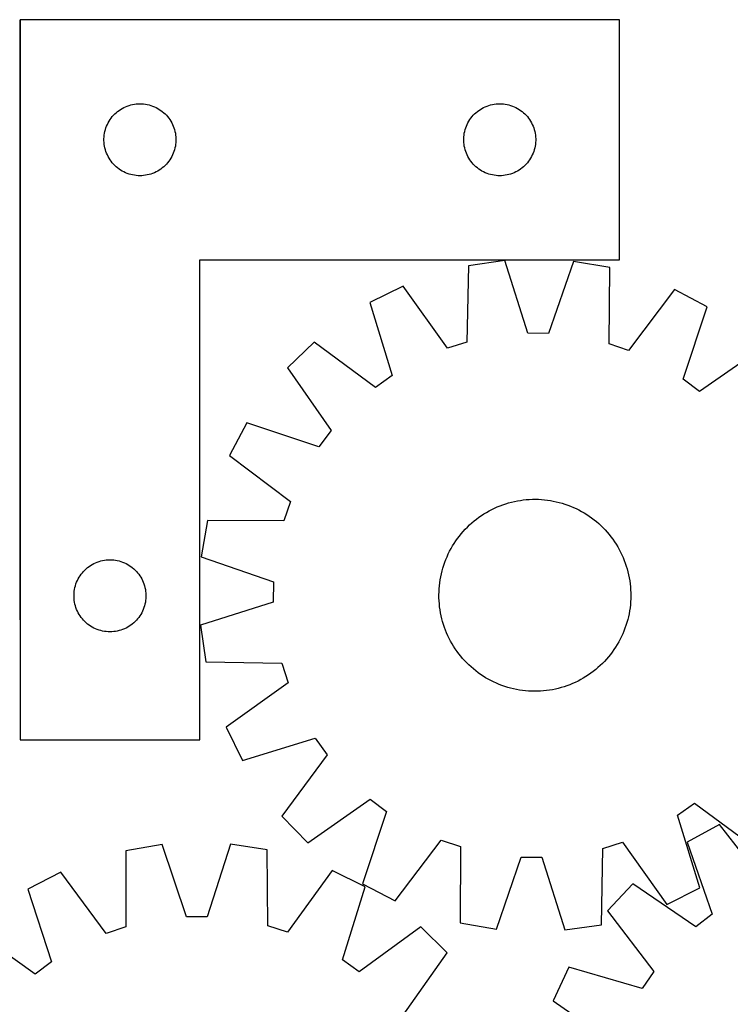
# Model space of a CAD drawing. Header units: millimetres. Extents: x 7 to 1493, y 7 to 2993.
# Tile 6 of 12: x 464 to 761, y 2583 to 2993. Entities that reach past the tile are written whole.
import ezdxf

# ---------------------------------------------------------------- set-up
doc = ezdxf.new("R2010")
doc.units = ezdxf.units.MM
doc.layers.add('COMMON', color=5, linetype='CONTINUOUS', true_color=0x0000ff)
doc.layers.add('CUT', color=7, linetype='CONTINUOUS', true_color=0x000000)

msp = doc.modelspace()

# ---------------------------------------------------------------- linework, layer by layer
at = {"layer": 'COMMON'}
msp.add_line((464.325769, 2993.420478), (464.325769, 2743.420478), dxfattribs=at)
at = {"layer": 'CUT'}
for p, q in [((464.42577, 2993.420478), (464.42577, 2693.420478)), ((714.42577, 2993.420478), (464.42577, 2993.420478)), ((714.42577, 2893.420478), (714.42577, 2993.420478)), ((508.418961, 2957.165231), (509.134489, 2957.45623)), ((509.134489, 2957.45623), (509.864047, 2957.710009)), ((509.864047, 2957.710009), (510.605703, 2957.925894)), ((510.605703, 2957.925894), (511.357489, 2958.103313)), ((511.357489, 2958.103313), (512.117411, 2958.241796)), ((512.117411, 2958.241796), (512.883455, 2958.340976)), ((512.883455, 2958.340976), (513.653589, 2958.400589)), ((513.653589, 2958.400589), (514.42577, 2958.420478)), ((514.42577, 2958.420478), (515.197951, 2958.400589)), ((515.197951, 2958.400589), (515.968085, 2958.340976)), ((515.968085, 2958.340976), (516.734129, 2958.241796)), ((516.734129, 2958.241796), (517.494051, 2958.103313)), ((517.494051, 2958.103313), (518.245837, 2957.925894)), ((518.245837, 2957.925894), (518.987492, 2957.710009)), ((518.987492, 2957.710009), (519.717051, 2957.45623)), ((519.717051, 2957.45623), (520.432579, 2957.165231)), ((658.418961, 2957.165231), (659.134489, 2957.45623)), ((659.134489, 2957.45623), (659.864047, 2957.710009)), ((659.864047, 2957.710009), (660.605703, 2957.925894)), ((660.605703, 2957.925894), (661.357489, 2958.103313)), ((661.357489, 2958.103313), (662.117411, 2958.241796)), ((662.117411, 2958.241796), (662.883455, 2958.340976)), ((662.883455, 2958.340976), (663.653589, 2958.400589)), ((663.653589, 2958.400589), (664.42577, 2958.420478)), ((664.42577, 2958.420478), (665.197951, 2958.400589)), ((665.197951, 2958.400589), (665.968085, 2958.340976)), ((665.968085, 2958.340976), (666.734129, 2958.241796)), ((666.734129, 2958.241796), (667.494051, 2958.103313)), ((667.494051, 2958.103313), (668.245837, 2957.925894)), ((668.245837, 2957.925894), (668.987492, 2957.710009)), ((668.987492, 2957.710009), (669.717051, 2957.45623)), ((669.717051, 2957.45623), (670.432579, 2957.165231)), ((502.907563, 2953.029376), (503.417489, 2953.609578)), ((503.417489, 2953.609578), (503.956608, 2954.162761)), ((503.956608, 2954.162761), (504.523488, 2954.687457)), ((504.523488, 2954.687457), (505.116628, 2955.182275)), ((505.116628, 2955.182275), (505.734454, 2955.645903)), ((505.734454, 2955.645903), (506.375327, 2956.077111)), ((506.375327, 2956.077111), (507.037549, 2956.474756)), ((507.037549, 2956.474756), (507.719363, 2956.837784)), ((507.719363, 2956.837784), (508.418961, 2957.165231)), ((520.432579, 2957.165231), (521.132177, 2956.837784)), ((521.132177, 2956.837784), (521.813991, 2956.474756)), ((521.813991, 2956.474756), (522.476213, 2956.077111)), ((522.476213, 2956.077111), (523.117086, 2955.645903)), ((523.117086, 2955.645903), (523.734912, 2955.182275)), ((523.734912, 2955.182275), (524.328052, 2954.687457)), ((524.328052, 2954.687457), (524.894932, 2954.162761)), ((524.894932, 2954.162761), (525.43405, 2953.609578)), ((525.43405, 2953.609578), (525.943977, 2953.029376)), ((652.907563, 2953.029376), (653.417489, 2953.609578)), ((653.417489, 2953.609578), (653.956608, 2954.162761)), ((653.956608, 2954.162761), (654.523488, 2954.687457)), ((654.523488, 2954.687457), (655.116628, 2955.182275)), ((655.116628, 2955.182275), (655.734454, 2955.645903)), ((655.734454, 2955.645903), (656.375327, 2956.077111)), ((656.375327, 2956.077111), (657.037549, 2956.474756)), ((657.037549, 2956.474756), (657.719363, 2956.837784)), ((657.719363, 2956.837784), (658.418961, 2957.165231)), ((670.432579, 2957.165231), (671.132177, 2956.837784)), ((671.132177, 2956.837784), (671.813991, 2956.474756)), ((671.813991, 2956.474756), (672.476213, 2956.077111)), ((672.476213, 2956.077111), (673.117086, 2955.645903)), ((673.117086, 2955.645903), (673.734912, 2955.182275)), ((673.734912, 2955.182275), (674.328052, 2954.687457)), ((674.328052, 2954.687457), (674.894932, 2954.162761)), ((674.894932, 2954.162761), (675.43405, 2953.609578)), ((675.43405, 2953.609578), (675.943977, 2953.029376)), ((500.53091, 2949.071396), (500.840236, 2949.779194)), ((500.840236, 2949.779194), (501.185588, 2950.470129)), ((501.185588, 2950.470129), (501.566051, 2951.14237)), ((501.566051, 2951.14237), (501.980615, 2951.794134)), ((501.980615, 2951.794134), (502.428181, 2952.423692)), ((502.428181, 2952.423692), (502.907563, 2953.029376)), ((525.943977, 2953.029376), (526.423359, 2952.423692)), ((526.423359, 2952.423692), (526.870925, 2951.794134)), ((526.870925, 2951.794134), (527.285489, 2951.14237)), ((527.285489, 2951.14237), (527.665952, 2950.470129)), ((527.665952, 2950.470129), (528.011304, 2949.779194)), ((528.011304, 2949.779194), (528.320629, 2949.071396)), ((650.53091, 2949.071396), (650.840236, 2949.779194)), ((650.840236, 2949.779194), (651.185588, 2950.470129)), ((651.185588, 2950.470129), (651.566051, 2951.14237)), ((651.566051, 2951.14237), (651.980615, 2951.794134)), ((651.980615, 2951.794134), (652.428181, 2952.423692)), ((652.428181, 2952.423692), (652.907563, 2953.029376)), ((675.943977, 2953.029376), (676.423359, 2952.423692)), ((676.423359, 2952.423692), (676.870925, 2951.794134)), ((676.870925, 2951.794134), (677.285489, 2951.14237)), ((677.285489, 2951.14237), (677.665952, 2950.470129)), ((677.665952, 2950.470129), (678.011304, 2949.779194)), ((678.011304, 2949.779194), (678.320629, 2949.071396)), ((499.470507, 2944.57811), (499.54993, 2945.346453)), ((499.54993, 2945.346453), (499.668801, 2946.109689)), ((499.668801, 2946.109689), (499.826804, 2946.865794)), ((499.826804, 2946.865794), (500.023522, 2947.612762)), ((500.023522, 2947.612762), (500.258432, 2948.348614)), ((500.258432, 2948.348614), (500.53091, 2949.071396)), ((528.320629, 2949.071396), (528.593108, 2948.348614)), ((528.593108, 2948.348614), (528.828018, 2947.612762)), ((528.828018, 2947.612762), (529.024736, 2946.865794)), ((529.024736, 2946.865794), (529.182739, 2946.109689)), ((529.182739, 2946.109689), (529.30161, 2945.346453)), ((529.30161, 2945.346453), (529.381033, 2944.57811)), ((649.470507, 2944.57811), (649.54993, 2945.346453)), ((649.54993, 2945.346453), (649.668801, 2946.109689)), ((649.668801, 2946.109689), (649.826804, 2946.865794)), ((649.826804, 2946.865794), (650.023522, 2947.612762)), ((650.023522, 2947.612762), (650.258432, 2948.348614)), ((650.258432, 2948.348614), (650.53091, 2949.071396)), ((678.320629, 2949.071396), (678.593108, 2948.348614)), ((678.593108, 2948.348614), (678.828018, 2947.612762)), ((678.828018, 2947.612762), (679.024736, 2946.865794)), ((679.024736, 2946.865794), (679.182739, 2946.109689)), ((679.182739, 2946.109689), (679.30161, 2945.346453)), ((679.30161, 2945.346453), (679.381033, 2944.57811)), ((499.430743, 2943.806697), (499.470507, 2944.57811)), ((499.430743, 2943.034259), (499.430743, 2943.806697)), ((499.470507, 2942.262846), (499.430743, 2943.034259)), ((499.54993, 2941.494502), (499.470507, 2942.262846)), ((499.668801, 2940.731266), (499.54993, 2941.494502)), ((529.30161, 2941.494502), (529.182739, 2940.731266)), ((529.381033, 2942.262846), (529.30161, 2941.494502)), ((529.381033, 2944.57811), (529.420797, 2943.806697)), ((529.420797, 2943.034259), (529.381033, 2942.262846)), ((529.420797, 2943.806697), (529.420797, 2943.034259)), ((649.430743, 2943.806697), (649.470507, 2944.57811)), ((649.430743, 2943.034259), (649.430743, 2943.806697)), ((649.470507, 2942.262846), (649.430743, 2943.034259)), ((649.54993, 2941.494502), (649.470507, 2942.262846)), ((649.668801, 2940.731266), (649.54993, 2941.494502)), ((679.30161, 2941.494502), (679.182739, 2940.731266)), ((679.381033, 2942.262846), (679.30161, 2941.494502)), ((679.381033, 2944.57811), (679.420797, 2943.806697)), ((679.420797, 2943.034259), (679.381033, 2942.262846)), ((679.420797, 2943.806697), (679.420797, 2943.034259)), ((499.826804, 2939.975162), (499.668801, 2940.731266)), ((500.023522, 2939.228193), (499.826804, 2939.975162)), ((500.258432, 2938.492342), (500.023522, 2939.228193)), ((500.53091, 2937.769559), (500.258432, 2938.492342)), ((500.840236, 2937.061762), (500.53091, 2937.769559)), ((501.185588, 2936.370827), (500.840236, 2937.061762)), ((528.011304, 2937.061762), (527.665952, 2936.370827)), ((528.320629, 2937.769559), (528.011304, 2937.061762)), ((528.593108, 2938.492342), (528.320629, 2937.769559)), ((528.828018, 2939.228193), (528.593108, 2938.492342)), ((529.024736, 2939.975162), (528.828018, 2939.228193)), ((529.182739, 2940.731266), (529.024736, 2939.975162)), ((649.826804, 2939.975162), (649.668801, 2940.731266)), ((650.023522, 2939.228193), (649.826804, 2939.975162)), ((650.258432, 2938.492342), (650.023522, 2939.228193)), ((650.53091, 2937.769559), (650.258432, 2938.492342)), ((650.840236, 2937.061762), (650.53091, 2937.769559)), ((651.185588, 2936.370827), (650.840236, 2937.061762)), ((678.011304, 2937.061762), (677.665952, 2936.370827)), ((678.320629, 2937.769559), (678.011304, 2937.061762)), ((678.593108, 2938.492342), (678.320629, 2937.769559)), ((678.828018, 2939.228193), (678.593108, 2938.492342)), ((679.024736, 2939.975162), (678.828018, 2939.228193)), ((679.182739, 2940.731266), (679.024736, 2939.975162)), ((501.566051, 2935.698586), (501.185588, 2936.370827)), ((501.980615, 2935.046822), (501.566051, 2935.698586)), ((502.428181, 2934.417264), (501.980615, 2935.046822)), ((502.907563, 2933.81158), (502.428181, 2934.417264)), ((503.417489, 2933.231378), (502.907563, 2933.81158)), ((503.956608, 2932.678195), (503.417489, 2933.231378)), ((525.43405, 2933.231378), (524.894932, 2932.678195)), ((525.943977, 2933.81158), (525.43405, 2933.231378)), ((526.423359, 2934.417264), (525.943977, 2933.81158)), ((526.870925, 2935.046822), (526.423359, 2934.417264)), ((527.285489, 2935.698586), (526.870925, 2935.046822)), ((527.665952, 2936.370827), (527.285489, 2935.698586)), ((651.566051, 2935.698586), (651.185588, 2936.370827)), ((651.980615, 2935.046822), (651.566051, 2935.698586)), ((652.428181, 2934.417264), (651.980615, 2935.046822)), ((652.907563, 2933.81158), (652.428181, 2934.417264)), ((653.417489, 2933.231378), (652.907563, 2933.81158)), ((653.956608, 2932.678195), (653.417489, 2933.231378)), ((675.43405, 2933.231378), (674.894932, 2932.678195)), ((675.943977, 2933.81158), (675.43405, 2933.231378)), ((676.423359, 2934.417264), (675.943977, 2933.81158)), ((676.870925, 2935.046822), (676.423359, 2934.417264)), ((677.285489, 2935.698586), (676.870925, 2935.046822)), ((677.665952, 2936.370827), (677.285489, 2935.698586)), ((504.523488, 2932.153499), (503.956608, 2932.678195)), ((505.116628, 2931.658681), (504.523488, 2932.153499)), ((505.734454, 2931.195053), (505.116628, 2931.658681)), ((506.375327, 2930.763844), (505.734454, 2931.195053)), ((507.037549, 2930.366199), (506.375327, 2930.763844)), ((507.719363, 2930.003172), (507.037549, 2930.366199)), ((508.418961, 2929.675724), (507.719363, 2930.003172)), ((509.134489, 2929.384726), (508.418961, 2929.675724)), ((509.864047, 2929.130947), (509.134489, 2929.384726)), ((510.605703, 2928.915062), (509.864047, 2929.130947)), ((511.357489, 2928.737643), (510.605703, 2928.915062)), ((512.117411, 2928.599159), (511.357489, 2928.737643)), ((517.494051, 2928.737643), (516.734129, 2928.599159)), ((518.245837, 2928.915062), (517.494051, 2928.737643)), ((518.987492, 2929.130947), (518.245837, 2928.915062)), ((519.717051, 2929.384726), (518.987492, 2929.130947)), ((520.432579, 2929.675724), (519.717051, 2929.384726)), ((521.132177, 2930.003172), (520.432579, 2929.675724)), ((521.813991, 2930.366199), (521.132177, 2930.003172)), ((522.476213, 2930.763844), (521.813991, 2930.366199)), ((523.117086, 2931.195053), (522.476213, 2930.763844)), ((523.734912, 2931.658681), (523.117086, 2931.195053)), ((524.328052, 2932.153499), (523.734912, 2931.658681)), ((524.894932, 2932.678195), (524.328052, 2932.153499)), ((654.523488, 2932.153499), (653.956608, 2932.678195)), ((655.116628, 2931.658681), (654.523488, 2932.153499)), ((655.734454, 2931.195053), (655.116628, 2931.658681)), ((656.375327, 2930.763844), (655.734454, 2931.195053)), ((657.037549, 2930.366199), (656.375327, 2930.763844)), ((657.719363, 2930.003172), (657.037549, 2930.366199)), ((658.418961, 2929.675724), (657.719363, 2930.003172)), ((659.134489, 2929.384726), (658.418961, 2929.675724)), ((659.864047, 2929.130947), (659.134489, 2929.384726)), ((660.605703, 2928.915062), (659.864047, 2929.130947)), ((661.357489, 2928.737643), (660.605703, 2928.915062)), ((662.117411, 2928.599159), (661.357489, 2928.737643)), ((667.494051, 2928.737643), (666.734129, 2928.599159)), ((668.245837, 2928.915062), (667.494051, 2928.737643)), ((668.987492, 2929.130947), (668.245837, 2928.915062)), ((669.717051, 2929.384726), (668.987492, 2929.130947)), ((670.432579, 2929.675724), (669.717051, 2929.384726)), ((671.132177, 2930.003172), (670.432579, 2929.675724)), ((671.813991, 2930.366199), (671.132177, 2930.003172)), ((672.476213, 2930.763844), (671.813991, 2930.366199)), ((673.117086, 2931.195053), (672.476213, 2930.763844)), ((673.734912, 2931.658681), (673.117086, 2931.195053)), ((674.328052, 2932.153499), (673.734912, 2931.658681)), ((674.894932, 2932.678195), (674.328052, 2932.153499)), ((512.883455, 2928.49998), (512.117411, 2928.599159)), ((513.653589, 2928.440366), (512.883455, 2928.49998)), ((514.42577, 2928.420478), (513.653589, 2928.440366)), ((515.197951, 2928.440366), (514.42577, 2928.420478)), ((515.968085, 2928.49998), (515.197951, 2928.440366)), ((516.734129, 2928.599159), (515.968085, 2928.49998)), ((662.883455, 2928.49998), (662.117411, 2928.599159)), ((663.653589, 2928.440366), (662.883455, 2928.49998)), ((664.42577, 2928.420478), (663.653589, 2928.440366)), ((665.197951, 2928.440366), (664.42577, 2928.420478)), ((665.968085, 2928.49998), (665.197951, 2928.440366)), ((666.734129, 2928.599159), (665.968085, 2928.49998)), ((539.42577, 2693.420478), (539.42577, 2893.420478)), ((539.42577, 2893.420478), (714.42577, 2893.420478)), ((666.586216, 2893.084316), (651.360357, 2890.869873)), ((676.186135, 2862.805341), (666.586216, 2893.084316)), ((695.122779, 2892.723232), (684.759793, 2862.696855)), ((710.287732, 2890.124242), (695.122779, 2892.723232)), ((651.360357, 2890.869873), (650.783231, 2859.110754)), ((710.06108, 2858.360688), (710.287732, 2890.124242)), ((624.108891, 2882.395002), (610.312539, 2875.583893)), ((642.595674, 2856.564524), (624.108891, 2882.395002)), ((737.316035, 2880.962548), (718.181589, 2855.608106)), ((750.935631, 2873.804534), (737.316035, 2880.962548)), ((610.312539, 2875.583893), (619.577767, 2845.200834)), ((740.904594, 2843.665638), (750.935631, 2873.804534)), ((587.013734, 2859.102645), (575.997372, 2848.361588)), ((612.577766, 2840.249131), (587.013734, 2859.102645)), ((650.783231, 2859.110754), (642.595674, 2856.564524)), ((684.759793, 2862.696855), (676.186135, 2862.805341)), ((718.181589, 2855.608106), (710.06108, 2858.360688)), ((773.809955, 2856.739039), (747.777062, 2838.538401)), ((575.997372, 2848.361588), (594.198009, 2822.328695)), ((619.577767, 2845.200834), (612.577766, 2840.249131)), ((747.777062, 2838.538401), (740.904594, 2843.665638)), ((558.931877, 2825.487264), (551.773863, 2811.867668)), ((589.070773, 2815.456227), (558.931877, 2825.487264)), ((594.198009, 2822.328695), (589.070773, 2815.456227)), ((551.773863, 2811.867668), (577.128305, 2792.733222)), ((673.024668, 2793.181128), (674.269553, 2793.35221)), ((674.269553, 2793.35221), (675.519197, 2793.484106)), ((675.519197, 2793.484106), (676.772367, 2793.576684)), ((676.772367, 2793.576684), (678.027827, 2793.629853)), ((678.027827, 2793.629853), (679.284338, 2793.643561)), ((679.284338, 2793.643561), (680.540659, 2793.617795)), ((680.540659, 2793.617795), (681.795551, 2793.552579)), ((681.795551, 2793.552579), (683.047775, 2793.447978)), ((683.047775, 2793.447978), (684.296096, 2793.304095)), ((684.296096, 2793.304095), (685.539281, 2793.121073)), ((577.128305, 2792.733222), (574.375723, 2784.612713)), ((659.99067, 2788.788357), (661.104006, 2789.371015)), ((661.104006, 2789.371015), (662.235094, 2789.918415)), ((662.235094, 2789.918415), (663.382818, 2790.430016)), ((663.382818, 2790.430016), (664.546046, 2790.905314)), ((664.546046, 2790.905314), (665.723629, 2791.34384)), ((665.723629, 2791.34384), (666.914406, 2791.74516)), ((666.914406, 2791.74516), (668.1172, 2792.108879)), ((668.1172, 2792.108879), (669.330826, 2792.434638)), ((669.330826, 2792.434638), (670.554086, 2792.722115)), ((670.554086, 2792.722115), (671.785772, 2792.971027)), ((671.785772, 2792.971027), (673.024668, 2793.181128)), ((685.539281, 2793.121073), (686.776104, 2792.899092)), ((686.776104, 2792.899092), (688.005344, 2792.63837)), ((688.005344, 2792.63837), (689.225788, 2792.339166)), ((689.225788, 2792.339166), (690.436232, 2792.001775)), ((690.436232, 2792.001775), (691.635481, 2791.626529)), ((691.635481, 2791.626529), (692.822351, 2791.213799)), ((692.822351, 2791.213799), (693.995671, 2790.763992)), ((693.995671, 2790.763992), (695.154284, 2790.277552)), ((695.154284, 2790.277552), (696.297045, 2789.754959)), ((696.297045, 2789.754959), (697.422827, 2789.19673)), ((697.422827, 2789.19673), (698.53052, 2788.603413)), ((653.743622, 2784.586549), (654.728058, 2785.367505)), ((654.728058, 2785.367505), (655.736539, 2786.117154)), ((655.736539, 2786.117154), (656.76807, 2786.834755)), ((656.76807, 2786.834755), (657.821632, 2787.519601)), ((657.821632, 2787.519601), (658.896185, 2788.171016)), ((658.896185, 2788.171016), (659.99067, 2788.788357)), ((698.53052, 2788.603413), (699.61903, 2787.975597)), ((699.61903, 2787.975597), (700.687282, 2787.313899)), ((700.687282, 2787.313899), (701.734222, 2786.618973)), ((701.734222, 2786.618973), (702.758818, 2785.891504)), ((702.758818, 2785.891504), (703.760058, 2785.132212)), ((703.760058, 2785.132212), (704.736954, 2784.341844)), ((542.612169, 2784.839365), (540.013179, 2769.674412)), ((574.375723, 2784.612713), (542.612169, 2784.839365)), ((649.21523, 2780.240175), (650.065378, 2781.165515)), ((650.065378, 2781.165515), (650.944172, 2782.063696)), ((650.944172, 2782.063696), (651.850745, 2782.933829)), ((651.850745, 2782.933829), (652.784202, 2783.775057)), ((652.784202, 2783.775057), (653.743622, 2784.586549)), ((704.736954, 2784.341844), (705.688542, 2783.521181)), ((705.688542, 2783.521181), (706.613883, 2782.671033)), ((706.613883, 2782.671033), (707.512063, 2781.792239)), ((707.512063, 2781.792239), (708.382196, 2780.885666)), ((646.117438, 2776.285855), (646.844906, 2777.310451)), ((646.844906, 2777.310451), (647.604199, 2778.311691)), ((647.604199, 2778.311691), (648.394567, 2779.288587)), ((648.394567, 2779.288587), (649.21523, 2780.240175)), ((708.382196, 2780.885666), (709.223424, 2779.952209)), ((709.223424, 2779.952209), (710.034917, 2778.992789)), ((710.034917, 2778.992789), (710.815872, 2778.008352)), ((710.815872, 2778.008352), (711.565521, 2776.999871)), ((711.565521, 2776.999871), (712.283122, 2775.968341)), ((643.539681, 2771.97446), (644.132997, 2773.082153)), ((644.132997, 2773.082153), (644.760814, 2774.170662)), ((644.760814, 2774.170662), (645.422512, 2775.238914)), ((645.422512, 2775.238914), (646.117438, 2776.285855)), ((712.283122, 2775.968341), (712.967968, 2774.914779)), ((712.967968, 2774.914779), (713.619384, 2773.840226)), ((713.619384, 2773.840226), (714.236725, 2772.745741)), ((540.013179, 2769.674412), (570.039555, 2759.311425)), ((641.972419, 2768.547304), (642.458859, 2769.705916)), ((642.458859, 2769.705916), (642.981451, 2770.848678)), ((642.981451, 2770.848678), (643.539681, 2771.97446)), ((714.236725, 2772.745741), (714.819383, 2771.632405)), ((714.819383, 2771.632405), (715.366782, 2770.501317)), ((715.366782, 2770.501317), (715.878383, 2769.353593)), ((715.878383, 2769.353593), (716.353681, 2768.190365)), ((491.456608, 2764.162761), (492.023488, 2764.687457)), ((492.023488, 2764.687457), (492.616628, 2765.182275)), ((492.616628, 2765.182275), (493.234454, 2765.645903)), ((493.234454, 2765.645903), (493.875327, 2766.077111)), ((493.875327, 2766.077111), (494.537549, 2766.474756)), ((494.537549, 2766.474756), (495.219363, 2766.837784)), ((495.219363, 2766.837784), (495.918961, 2767.165231)), ((495.918961, 2767.165231), (496.634489, 2767.45623)), ((496.634489, 2767.45623), (497.364047, 2767.710009)), ((497.364047, 2767.710009), (498.105703, 2767.925894)), ((498.105703, 2767.925894), (498.857489, 2768.103313)), ((498.857489, 2768.103313), (499.617411, 2768.241796)), ((499.617411, 2768.241796), (500.383455, 2768.340976)), ((500.383455, 2768.340976), (501.153589, 2768.400589)), ((501.153589, 2768.400589), (501.92577, 2768.420478)), ((501.92577, 2768.420478), (502.697951, 2768.400589)), ((502.697951, 2768.400589), (503.468085, 2768.340976)), ((503.468085, 2768.340976), (504.234129, 2768.241796)), ((504.234129, 2768.241796), (504.994051, 2768.103313)), ((504.994051, 2768.103313), (505.745837, 2767.925894)), ((505.745837, 2767.925894), (506.487492, 2767.710009)), ((506.487492, 2767.710009), (507.217051, 2767.45623)), ((507.217051, 2767.45623), (507.932579, 2767.165231)), ((507.932579, 2767.165231), (508.632177, 2766.837784)), ((508.632177, 2766.837784), (509.313991, 2766.474756)), ((509.313991, 2766.474756), (509.976213, 2766.077111)), ((509.976213, 2766.077111), (510.617086, 2765.645903)), ((510.617086, 2765.645903), (511.234912, 2765.182275)), ((511.234912, 2765.182275), (511.828052, 2764.687457)), ((511.828052, 2764.687457), (512.394932, 2764.162761)), ((640.397244, 2763.777421), (640.734636, 2764.987865)), ((640.734636, 2764.987865), (641.109882, 2766.187113)), ((641.109882, 2766.187113), (641.522612, 2767.373983)), ((641.522612, 2767.373983), (641.972419, 2768.547304)), ((716.353681, 2768.190365), (716.792207, 2767.012782)), ((716.792207, 2767.012782), (717.193527, 2765.822005)), ((717.193527, 2765.822005), (717.557246, 2764.61921)), ((717.557246, 2764.61921), (717.883005, 2763.405584)), ((488.340236, 2759.779194), (488.685588, 2760.470129)), ((488.685588, 2760.470129), (489.066051, 2761.14237)), ((489.066051, 2761.14237), (489.480615, 2761.794134)), ((489.480615, 2761.794134), (489.928181, 2762.423692)), ((489.928181, 2762.423692), (490.407563, 2763.029376)), ((490.407563, 2763.029376), (490.917489, 2763.609578)), ((490.917489, 2763.609578), (491.456608, 2764.162761)), ((512.394932, 2764.162761), (512.93405, 2763.609578)), ((512.93405, 2763.609578), (513.443977, 2763.029376)), ((513.443977, 2763.029376), (513.923359, 2762.423692)), ((513.923359, 2762.423692), (514.370925, 2761.794134)), ((514.370925, 2761.794134), (514.785489, 2761.14237)), ((514.785489, 2761.14237), (515.165952, 2760.470129)), ((515.165952, 2760.470129), (515.511304, 2759.779194)), ((639.615338, 2760.090914), (639.837319, 2761.327737)), ((639.837319, 2761.327737), (640.09804, 2762.556977)), ((640.09804, 2762.556977), (640.397244, 2763.777421)), ((717.883005, 2763.405584), (718.170482, 2762.182325)), ((718.170482, 2762.182325), (718.419394, 2760.950639)), ((718.419394, 2760.950639), (718.629495, 2759.711743)), ((487.168801, 2756.109689), (487.326804, 2756.865794)), ((487.326804, 2756.865794), (487.523522, 2757.612762)), ((487.523522, 2757.612762), (487.758432, 2758.348614)), ((487.758432, 2758.348614), (488.03091, 2759.071396)), ((488.03091, 2759.071396), (488.340236, 2759.779194)), ((515.511304, 2759.779194), (515.820629, 2759.071396)), ((515.820629, 2759.071396), (516.093108, 2758.348614)), ((516.093108, 2758.348614), (516.328018, 2757.612762)), ((516.328018, 2757.612762), (516.524736, 2756.865794)), ((516.524736, 2756.865794), (516.682739, 2756.109689)), ((570.039555, 2759.311425), (569.931069, 2750.737768)), ((639.183832, 2756.347184), (639.288433, 2757.599408)), ((639.288433, 2757.599408), (639.432315, 2758.847729)), ((639.432315, 2758.847729), (639.615338, 2760.090914)), ((718.629495, 2759.711743), (718.800578, 2758.466858)), ((718.800578, 2758.466858), (718.932473, 2757.217214)), ((718.932473, 2757.217214), (719.025051, 2755.964044)), ((486.930743, 2753.806697), (486.970507, 2754.57811)), ((486.930743, 2753.034259), (486.930743, 2753.806697)), ((486.970507, 2752.262846), (486.930743, 2753.034259)), ((486.970507, 2754.57811), (487.04993, 2755.346453)), ((487.04993, 2751.494502), (486.970507, 2752.262846)), ((487.04993, 2755.346453), (487.168801, 2756.109689)), ((516.682739, 2756.109689), (516.80161, 2755.346453)), ((516.80161, 2755.346453), (516.881033, 2754.57811)), ((516.881033, 2752.262846), (516.80161, 2751.494502)), ((516.881033, 2754.57811), (516.920797, 2753.806697)), ((516.920797, 2753.034259), (516.881033, 2752.262846)), ((516.920797, 2753.806697), (516.920797, 2753.034259)), ((639.09285, 2753.835971), (639.118616, 2755.092292)), ((639.106558, 2752.57946), (639.09285, 2753.835971)), ((639.159727, 2751.324), (639.106558, 2752.57946)), ((639.118616, 2755.092292), (639.183832, 2756.347184)), ((719.025051, 2755.964044), (719.07822, 2754.708584)), ((719.091928, 2753.452073), (719.066162, 2752.195752)), ((719.07822, 2754.708584), (719.091928, 2753.452073)), ((487.168801, 2750.731266), (487.04993, 2751.494502)), ((487.326804, 2749.975162), (487.168801, 2750.731266)), ((487.523522, 2749.228193), (487.326804, 2749.975162)), ((487.758432, 2748.492342), (487.523522, 2749.228193)), ((488.03091, 2747.769559), (487.758432, 2748.492342)), ((516.093108, 2748.492342), (515.820629, 2747.769559)), ((516.328018, 2749.228193), (516.093108, 2748.492342)), ((516.524736, 2749.975162), (516.328018, 2749.228193)), ((516.682739, 2750.731266), (516.524736, 2749.975162)), ((516.80161, 2751.494502), (516.682739, 2750.731266)), ((569.931069, 2750.737768), (539.652095, 2741.137849)), ((639.252305, 2750.070829), (639.159727, 2751.324)), ((639.3842, 2748.821185), (639.252305, 2750.070829)), ((639.555283, 2747.576301), (639.3842, 2748.821185)), ((718.752463, 2748.440315), (718.56944, 2747.19713)), ((718.896345, 2749.688636), (718.752463, 2748.440315)), ((719.000946, 2750.94086), (718.896345, 2749.688636)), ((719.066162, 2752.195752), (719.000946, 2750.94086)), ((488.340236, 2747.061762), (488.03091, 2747.769559)), ((488.685588, 2746.370827), (488.340236, 2747.061762)), ((489.066051, 2745.698586), (488.685588, 2746.370827)), ((489.480615, 2745.046822), (489.066051, 2745.698586)), ((489.928181, 2744.417264), (489.480615, 2745.046822)), ((490.407563, 2743.81158), (489.928181, 2744.417264)), ((513.923359, 2744.417264), (513.443977, 2743.81158)), ((514.370925, 2745.046822), (513.923359, 2744.417264)), ((514.785489, 2745.698586), (514.370925, 2745.046822)), ((515.165952, 2746.370827), (514.785489, 2745.698586)), ((515.511304, 2747.061762), (515.165952, 2746.370827)), ((515.820629, 2747.769559), (515.511304, 2747.061762)), ((639.765384, 2746.337404), (639.555283, 2747.576301)), ((640.014296, 2745.105719), (639.765384, 2746.337404)), ((640.301773, 2743.882459), (640.014296, 2745.105719)), ((718.086738, 2744.731067), (717.787534, 2743.510623)), ((718.347459, 2745.960307), (718.086738, 2744.731067)), ((718.56944, 2747.19713), (718.347459, 2745.960307)), ((490.917489, 2743.231378), (490.407563, 2743.81158)), ((491.456608, 2742.678195), (490.917489, 2743.231378)), ((492.023488, 2742.153499), (491.456608, 2742.678195)), ((492.616628, 2741.658681), (492.023488, 2742.153499)), ((493.234454, 2741.195053), (492.616628, 2741.658681)), ((493.875327, 2740.763844), (493.234454, 2741.195053)), ((494.537549, 2740.366199), (493.875327, 2740.763844)), ((495.219363, 2740.003172), (494.537549, 2740.366199)), ((495.918961, 2739.675724), (495.219363, 2740.003172)), ((508.632177, 2740.003172), (507.932579, 2739.675724)), ((509.313991, 2740.366199), (508.632177, 2740.003172)), ((509.976213, 2740.763844), (509.313991, 2740.366199)), ((510.617086, 2741.195053), (509.976213, 2740.763844)), ((511.234912, 2741.658681), (510.617086, 2741.195053)), ((511.828052, 2742.153499), (511.234912, 2741.658681)), ((512.394932, 2742.678195), (511.828052, 2742.153499)), ((512.93405, 2743.231378), (512.394932, 2742.678195)), ((513.443977, 2743.81158), (512.93405, 2743.231378)), ((539.652095, 2741.137849), (541.866537, 2725.911989)), ((640.627532, 2742.668833), (640.301773, 2743.882459)), ((640.991251, 2741.466038), (640.627532, 2742.668833)), ((641.392571, 2740.275262), (640.991251, 2741.466038)), ((641.831097, 2739.097679), (641.392571, 2740.275262)), ((717.074896, 2741.10093), (716.662166, 2739.91406)), ((717.450142, 2742.300179), (717.074896, 2741.10093)), ((717.787534, 2743.510623), (717.450142, 2742.300179)), ((496.634489, 2739.384726), (495.918961, 2739.675724)), ((497.364047, 2739.130947), (496.634489, 2739.384726)), ((498.105703, 2738.915062), (497.364047, 2739.130947)), ((498.857489, 2738.737643), (498.105703, 2738.915062)), ((499.617411, 2738.599159), (498.857489, 2738.737643)), ((500.383455, 2738.49998), (499.617411, 2738.599159)), ((501.153589, 2738.440366), (500.383455, 2738.49998)), ((501.92577, 2738.420478), (501.153589, 2738.440366)), ((502.697951, 2738.440366), (501.92577, 2738.420478)), ((503.468085, 2738.49998), (502.697951, 2738.440366)), ((504.234129, 2738.599159), (503.468085, 2738.49998)), ((504.994051, 2738.737643), (504.234129, 2738.599159)), ((505.745837, 2738.915062), (504.994051, 2738.737643)), ((506.487492, 2739.130947), (505.745837, 2738.915062)), ((507.217051, 2739.384726), (506.487492, 2739.130947)), ((507.932579, 2739.675724), (507.217051, 2739.384726)), ((642.306395, 2737.934451), (641.831097, 2739.097679)), ((642.817996, 2736.786727), (642.306395, 2737.934451)), ((643.365396, 2735.655638), (642.817996, 2736.786727)), ((715.203327, 2736.439366), (714.645097, 2735.313583)), ((715.725919, 2737.582127), (715.203327, 2736.439366)), ((716.212359, 2738.74074), (715.725919, 2737.582127)), ((716.662166, 2739.91406), (716.212359, 2738.74074)), ((643.948053, 2734.542303), (643.365396, 2735.655638)), ((644.565395, 2733.447818), (643.948053, 2734.542303)), ((645.21681, 2732.373264), (644.565395, 2733.447818)), ((645.901656, 2731.319703), (645.21681, 2732.373264)), ((712.762266, 2732.049129), (712.06734, 2731.002188)), ((713.423964, 2733.117381), (712.762266, 2732.049129)), ((714.051781, 2734.205891), (713.423964, 2733.117381)), ((714.645097, 2735.313583), (714.051781, 2734.205891)), ((646.619257, 2730.288172), (645.901656, 2731.319703)), ((647.368906, 2729.279691), (646.619257, 2730.288172)), ((648.149861, 2728.295255), (647.368906, 2729.279691)), ((648.961354, 2727.335835), (648.149861, 2728.295255)), ((709.790211, 2727.999457), (708.969548, 2727.047869)), ((710.580579, 2728.976353), (709.790211, 2727.999457)), ((711.339872, 2729.977593), (710.580579, 2728.976353)), ((712.06734, 2731.002188), (711.339872, 2729.977593)), ((541.866537, 2725.911989), (573.625657, 2725.334864)), ((573.625657, 2725.334864), (576.171887, 2717.147307)), ((649.802582, 2726.402377), (648.961354, 2727.335835)), ((650.672715, 2725.495804), (649.802582, 2726.402377)), ((651.570895, 2724.61701), (650.672715, 2725.495804)), ((652.496236, 2723.766862), (651.570895, 2724.61701)), ((653.447824, 2722.9462), (652.496236, 2723.766862)), ((706.334033, 2724.354214), (705.400576, 2723.512987)), ((707.240606, 2725.224348), (706.334033, 2724.354214)), ((708.1194, 2726.122528), (707.240606, 2725.224348)), ((708.969548, 2727.047869), (708.1194, 2726.122528)), ((654.42472, 2722.155832), (653.447824, 2722.9462)), ((655.42596, 2721.396539), (654.42472, 2722.155832)), ((656.450556, 2720.669071), (655.42596, 2721.396539)), ((657.497496, 2719.974145), (656.450556, 2720.669071)), ((658.565749, 2719.312447), (657.497496, 2719.974145)), ((700.363146, 2719.768442), (699.288593, 2719.117027)), ((701.416708, 2720.453289), (700.363146, 2719.768442)), ((702.448239, 2721.17089), (701.416708, 2720.453289)), ((703.45672, 2721.920538), (702.448239, 2721.17089)), ((704.441156, 2722.701494), (703.45672, 2721.920538)), ((705.400576, 2723.512987), (704.441156, 2722.701494)), ((576.171887, 2717.147307), (550.341409, 2698.660524)), ((659.654258, 2718.68463), (658.565749, 2719.312447)), ((660.761951, 2718.091314), (659.654258, 2718.68463)), ((661.887733, 2717.533084), (660.761951, 2718.091314)), ((663.030494, 2717.010491), (661.887733, 2717.533084)), ((664.189107, 2716.524052), (663.030494, 2717.010491)), ((665.362427, 2716.074245), (664.189107, 2716.524052)), ((666.549297, 2715.661515), (665.362427, 2716.074245)), ((667.748546, 2715.286269), (666.549297, 2715.661515)), ((691.270372, 2715.542884), (690.067578, 2715.179165)), ((692.461149, 2715.944204), (691.270372, 2715.542884)), ((693.638732, 2716.38273), (692.461149, 2715.944204)), ((694.80196, 2716.858027), (693.638732, 2716.38273)), ((695.949684, 2717.369629), (694.80196, 2716.858027)), ((697.080772, 2717.917028), (695.949684, 2717.369629)), ((698.194108, 2718.499686), (697.080772, 2717.917028)), ((699.288593, 2719.117027), (698.194108, 2718.499686)), ((668.95899, 2714.948877), (667.748546, 2715.286269)), ((670.179434, 2714.649673), (668.95899, 2714.948877)), ((671.408674, 2714.388952), (670.179434, 2714.649673)), ((672.645497, 2714.16697), (671.408674, 2714.388952)), ((673.888682, 2713.983948), (672.645497, 2714.16697)), ((675.137003, 2713.840066), (673.888682, 2713.983948)), ((676.389227, 2713.735465), (675.137003, 2713.840066)), ((677.644119, 2713.670249), (676.389227, 2713.735465)), ((678.90044, 2713.644482), (677.644119, 2713.670249)), ((680.156951, 2713.65819), (678.90044, 2713.644482)), ((681.412411, 2713.71136), (680.156951, 2713.65819)), ((682.665581, 2713.803938), (681.412411, 2713.71136)), ((683.915225, 2713.935833), (682.665581, 2713.803938)), ((685.16011, 2714.106916), (683.915225, 2713.935833)), ((686.399007, 2714.317017), (685.16011, 2714.106916)), ((687.630692, 2714.565928), (686.399007, 2714.317017)), ((688.853952, 2714.853406), (687.630692, 2714.565928)), ((690.067578, 2715.179165), (688.853952, 2714.853406)), ((550.341409, 2698.660524), (557.152518, 2684.864171)), ((464.42577, 2693.420478), (539.42577, 2693.420478)), ((557.152518, 2684.864171), (587.535577, 2694.1294)), ((587.535577, 2694.1294), (592.48728, 2687.129399)), ((592.48728, 2687.129399), (573.633766, 2661.565367)), ((584.374823, 2650.549004), (610.407716, 2668.749642)), ((610.407716, 2668.749642), (617.280184, 2663.622406)), ((738.607011, 2662.08721), (745.607012, 2667.038912)), ((745.607012, 2667.038912), (771.171044, 2648.185398)), ((617.280184, 2663.622406), (607.249147, 2633.48351)), ((747.872239, 2631.704151), (738.607011, 2662.08721)), ((573.633766, 2661.565367), (584.374823, 2650.549004)), ((756.101, 2658.128559), (742.588501, 2650.770372)), ((775.60746, 2633.0592), (756.101, 2658.128559)), ((523.649357, 2649.75211), (508.469711, 2647.240356)), ((533.839533, 2619.666647), (523.649357, 2649.75211)), ((552.187524, 2649.949115), (542.413672, 2619.725836)), ((567.4004, 2647.647167), (552.187524, 2649.949115)), ((620.868743, 2626.325496), (640.003189, 2651.679938)), ((640.003189, 2651.679938), (648.123698, 2648.927356)), ((707.401547, 2648.17729), (715.589104, 2650.723519)), ((715.589104, 2650.723519), (734.075887, 2624.893041)), ((742.588501, 2650.770372), (753.063136, 2620.782761)), ((508.469711, 2647.240356), (508.513732, 2615.476023)), ((567.794914, 2615.885254), (567.4004, 2647.647167)), ((648.123698, 2648.927356), (647.897046, 2617.163801)), ((706.824422, 2616.41817), (707.401547, 2648.17729)), ((663.061999, 2614.564812), (673.424986, 2644.591188)), ((673.424986, 2644.591188), (681.998643, 2644.482702)), ((681.998643, 2644.482702), (691.598562, 2614.203728)), ((481.389179, 2638.234214), (467.728653, 2631.154625)), ((500.377532, 2612.770176), (481.389179, 2638.234214)), ((594.602688, 2639.015751), (575.967696, 2613.291991)), ((608.359651, 2632.125431), (594.602688, 2639.015751)), ((607.249147, 2633.48351), (620.868743, 2626.325496)), ((719.968462, 2633.369232), (709.391117, 2622.195588)), ((746.267066, 2615.554682), (719.968462, 2633.369232)), ((467.728653, 2631.154625), (477.586238, 2600.958553)), ((598.919886, 2601.796145), (608.359651, 2632.125431)), ((734.075887, 2624.893041), (747.872239, 2631.704151)), ((709.391117, 2622.195588), (728.619768, 2596.912516)), ((542.413672, 2619.725836), (533.839533, 2619.666647)), ((647.897046, 2617.163801), (663.061999, 2614.564812)), ((753.063136, 2620.782761), (746.267066, 2615.554682)), ((470.684404, 2595.870915), (444.756587, 2614.220931)), ((508.513732, 2615.476023), (500.377532, 2612.770176)), ((575.967696, 2613.291991), (567.794914, 2615.885254)), ((631.563311, 2615.510498), (605.891301, 2596.804278)), ((642.517734, 2604.706279), (631.563311, 2615.510498)), ((691.598562, 2614.203728), (706.824422, 2616.41817)), ((624.167719, 2578.778462), (642.517734, 2604.706279)), ((477.586238, 2600.958553), (470.684404, 2595.870915)), ((605.891301, 2596.804278), (598.919886, 2601.796145)), ((693.25543, 2598.656144), (686.648623, 2584.760798)), ((723.771887, 2589.840216), (693.25543, 2598.656144)), ((728.619768, 2596.912516), (723.771887, 2589.840216)), ((686.648623, 2584.760798), (712.749055, 2566.657147))]:
    msp.add_line(p, q, dxfattribs=at)

doc.saveas('drawing.dxf')
